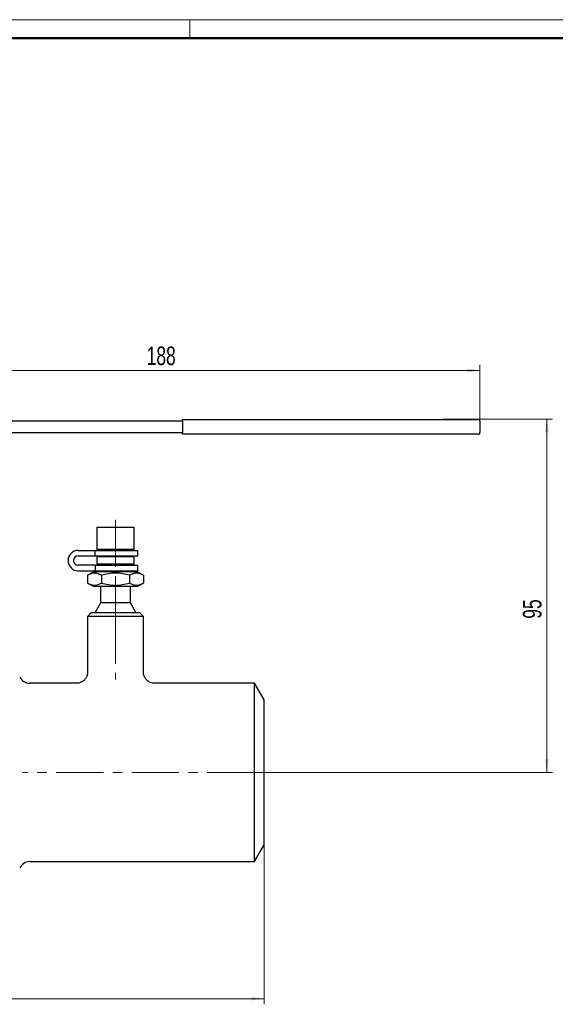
# Model space of a CAD drawing. Header units: millimetres. Extents: x 0 to 594, y 0 to 420.
# Tile 16 of 17: x 251 to 395, y 155 to 420. Entities that reach past the tile are written whole.
import ezdxf

# ---------------------------------------------------------------- set-up
doc = ezdxf.new("R2010")
doc.units = ezdxf.units.MM
doc.linetypes.add('CENTERX2', pattern=[20.32, 12.7, -2.54, 2.54, -2.54])
doc.layers.add('ОСЕВЫЕ', color=7, linetype='Continuous')
doc.layers.add('ОСНОВНОЙ', color=7, linetype='Continuous', lineweight=25)
doc.styles.add('SLDTEXTSTYLE1', font='TXT', dxfattribs={"width": 0.7})
doc.dimstyles.new('SLDDIMSTYLE0', dxfattribs={"dimtxt": 5, "dimasz": 3.5, "dimexe": 0, "dimexo": 0.0625, "dimgap": 1.25, "dimtad": 2, "dimrnd": 1e-09, "dimzin": 12, "dimdsep": 46, "dimtxsty": 'SLDTEXTSTYLE1', "dimsah": 1, "dimcen": 0.09, "dimadec": 0, "dimazin": 3, "dimtol": 1, "dimtp": 3, "dimtm": 3, "dimtfac": 1, "dimtdec": 3, "dimtofl": 0, "dimtmove": 0, "dimatfit": 3, "dimfxl": 1, "dimfrac": 2, "dimtolj": 1, "dimarcsym": 0})
doc.dimstyles.new('SLDDIMSTYLE1', dxfattribs={"dimtxt": 5, "dimasz": 3.5, "dimexe": 0, "dimexo": 0.0625, "dimgap": 1.25, "dimtad": 2, "dimrnd": 1e-09, "dimzin": 12, "dimdsep": 46, "dimtxsty": 'SLDTEXTSTYLE1', "dimsah": 1, "dimcen": 0.09, "dimadec": 0, "dimazin": 3, "dimtol": 1, "dimtfac": 1, "dimtdec": 3, "dimtofl": 0, "dimtmove": 0, "dimatfit": 3, "dimfxl": 1, "dimfrac": 2, "dimtolj": 1, "dimarcsym": 0})

# ---------------------------------------------------------------- blocks, each defined once
blk = doc.blocks.new('_D')
at = {"color": 7, "linetype": 'Continuous', "lineweight": 0}
for p, q in [((56.97, 197.98), (56.97, 155.1)), ((316.97, 197.98), (316.97, 155.1)), ((56.97, 156.6), (316.97, 156.6))]:
    blk.add_line(p, q, dxfattribs=at)
at = {"color": 7, "linetype": 'Continuous', "lineweight": 18}
for points in [[(56.97, 156.6), (60.47, 156.1), (60.47, 157.1)], [(316.97, 156.6), (313.47, 157.1), (313.47, 156.1)]]:
    blk.add_solid(points, dxfattribs=at)
at = {"color": 7, "linetype": 'Continuous', "lineweight": 18, "char_height": 5, "attachment_point": 1, "style": 'SLDTEXTSTYLE1'}
for s, insert in [('260', (177.23, 163.04)), ('±3', (188.86, 163.04))]:
    blk.add_mtext(s, dxfattribs=dict(at, insert=insert))
blk = doc.blocks.new('_D_1')
at = {"color": 7, "linetype": 'Continuous', "lineweight": 0}
for p, q in [((364.97, 312.48), (394.47, 312.48)), ((392.97, 217.48), (392.97, 312.48)), ((314.37, 217.48), (394.47, 217.48))]:
    blk.add_line(p, q, dxfattribs=at)
at = {"color": 7, "linetype": 'Continuous', "lineweight": 18}
for points in [[(392.97, 312.48), (392.47, 308.98), (393.47, 308.98)], [(392.97, 217.48), (393.47, 220.98), (392.47, 220.98)]]:
    blk.add_solid(points, dxfattribs=at)
at = {"color": 7, "linetype": 'Continuous', "lineweight": 18, "insert": (386.52, 258.84), "char_height": 5, "attachment_point": 1, "rotation": 90, "style": 'SLDTEXTSTYLE1'}
blk.add_mtext('95', dxfattribs=at)
blk = doc.blocks.new('_D_2')
at = {"color": 7, "linetype": 'Continuous', "lineweight": 0}
for p, q in [((186.97, 307.58), (186.97, 327.12)), ((374.97, 311.98), (374.97, 327.12)), ((186.97, 325.62), (374.97, 325.62))]:
    blk.add_line(p, q, dxfattribs=at)
at = {"color": 7, "linetype": 'Continuous', "lineweight": 18}
for points in [[(186.97, 325.62), (190.47, 325.12), (190.47, 326.12)], [(374.97, 325.62), (371.47, 326.12), (371.47, 325.12)]]:
    blk.add_solid(points, dxfattribs=at)
at = {"color": 7, "linetype": 'Continuous', "lineweight": 18, "insert": (285.36, 332.07), "char_height": 5, "attachment_point": 1, "style": 'SLDTEXTSTYLE1'}
blk.add_mtext('188', dxfattribs=at)

msp = doc.modelspace()

# ---------------------------------------------------------------- linework, layer by layer
at = {"color": 7, "linetype": 'Continuous', "lineweight": 50}
msp.add_line((589, 415), (20, 415), dxfattribs=at)
at = {"color": 7, "linetype": 'Continuous', "lineweight": 25}
for p, q in [((294.967, 311.976), (224.881, 311.976)), ((294.967, 312.476), (364.967, 312.476)), ((294.967, 311.976), (294.967, 312.476)), ((294.967, 311.976), (294.967, 308.976)), ((364.967, 312.476), (374.467, 312.476)), ((374.967, 311.976), (374.967, 308.976)), ((224.881, 308.976), (294.967, 308.976)), ((294.967, 308.476), (294.967, 308.976)), ((364.967, 308.476), (294.967, 308.476)), ((374.467, 308.476), (364.967, 308.476)), ((271.967, 283.476), (271.967, 277.476)), ((271.967, 283.476), (281.967, 283.476)), ((281.967, 277.476), (281.967, 283.476)), ((266.967, 277.226), (271.513, 277.226)), ((266.967, 275.726), (271.513, 275.726)), ((271.513, 277.226), (282.967, 277.226)), ((271.513, 275.726), (271.513, 277.226)), ((271.513, 275.726), (282.967, 275.726)), ((281.967, 277.476), (271.967, 277.476)), ((272.967, 277.476), (272.967, 277.226)), ((272.967, 275.726), (272.967, 275.476)), ((280.967, 277.226), (280.967, 277.476)), ((280.967, 275.476), (280.967, 275.726)), ((282.967, 275.726), (282.967, 277.226)), ((271.513, 273.226), (266.967, 273.226)), ((271.513, 273.226), (271.513, 271.726)), ((271.513, 273.226), (282.967, 273.226)), ((271.967, 275.476), (271.967, 273.476)), ((281.967, 275.476), (271.967, 275.476)), ((281.967, 273.476), (271.967, 273.476)), ((272.967, 273.476), (272.967, 273.226)), ((280.967, 273.226), (280.967, 273.476)), ((281.967, 273.476), (281.967, 275.476)), ((282.967, 271.726), (282.967, 273.226)), ((266.967, 271.726), (271.513, 271.726)), ((271.117, 271.476), (269.462, 270.52)), ((269.462, 270.52), (269.462, 268.432)), ((282.817, 271.476), (271.117, 271.476)), ((271.513, 271.726), (282.967, 271.726)), ((272.967, 271.726), (272.967, 271.476)), ((273.214, 270.52), (273.214, 268.432)), ((280.72, 270.52), (280.72, 268.432)), ((280.967, 271.476), (280.967, 271.726)), ((284.473, 270.52), (282.817, 271.476)), ((284.473, 270.52), (284.473, 268.432)), ((269.462, 268.432), (271.117, 267.476)), ((282.817, 267.476), (284.473, 268.432)), ((282.817, 267.476), (271.117, 267.476)), ((272.967, 267.476), (272.967, 263.074)), ((280.967, 263.074), (280.967, 267.476)), ((272.967, 263.074), (271.467, 260.476)), ((280.967, 263.074), (272.967, 263.074)), ((282.467, 260.476), (280.967, 263.074)), ((270.467, 260.476), (269.467, 259.476)), ((270.467, 260.476), (283.467, 260.476)), ((284.467, 259.476), (283.467, 260.476)), ((269.467, 259.476), (269.467, 244.475)), ((284.467, 259.476), (269.467, 259.476)), ((284.467, 244.476), (284.467, 259.476)), ((266.5, 241.476), (253.938, 241.476)), ((314.369, 241.476), (287.467, 241.476)), ((316.967, 236.976), (314.369, 241.476)), ((314.369, 217.476), (314.369, 241.476)), ((316.967, 217.476), (316.967, 236.976)), ((314.369, 193.476), (314.369, 217.476)), ((316.967, 197.976), (316.967, 217.476)), ((314.369, 193.476), (316.967, 197.976)), ((253.938, 193.476), (314.369, 193.476))]:
    msp.add_line(p, q, dxfattribs=at)
at = {"color": 7, "linetype": 'CENTERX2', "lineweight": 18}
for p, q in [((276.967, 285.476), (276.967, 267.476)), ((276.967, 267.476), (276.967, 263.074)), ((276.967, 260.476), (276.967, 263.074)), ((276.967, 259.476), (276.967, 260.476)), ((276.967, 259.476), (276.967, 242.476)), ((314.369, 217.476), (251.938, 217.476)), ((314.369, 217.476), (318.967, 217.476))]:
    msp.add_line(p, q, dxfattribs=at)
at = {"color": 7, "linetype": 'Continuous', "lineweight": 25}
for centre, radius, start, end in [((374.467, 311.976), 0.5, 0, 90), ((374.467, 308.976), 0.5, 270, 0), ((266.967, 274.476), 2.75, 90, 270), ((266.967, 274.476), 1.25, 90, 270), ((253.938, 244.476), 3, 204.90653, 270), ((253.938, 190.476), 3, 90, 155.09347)]:
    msp.add_arc(centre, radius, start, end, dxfattribs=at)
for points, knots in [([(273.214, 270.52), (272.908, 270.697), (272.599, 270.843), (271.976, 271.045), (271.661, 271.1), (271.182, 271.101), (271.022, 271.088), (270.705, 271.035), (270.547, 270.995), (270.078, 270.844), (269.768, 270.697), (269.462, 270.52)], [0, 0, 0, 0, 0.25, 0.25, 0.5, 0.5, 0.625, 0.625, 0.75, 0.75, 1, 1, 1, 1]), ([(280.72, 270.52), (279.498, 270.873), (278.253, 271.101), (276.325, 271.101), (275.691, 271.045), (274.442, 270.842), (273.825, 270.697), (273.214, 270.52)], [0, 0, 0, 0, 0.5, 0.5, 0.75, 0.75, 1, 1, 1, 1]), ([(284.473, 270.52), (284.166, 270.697), (283.858, 270.843), (283.234, 271.045), (282.919, 271.1), (282.44, 271.101), (282.28, 271.088), (281.963, 271.035), (281.806, 270.995), (281.336, 270.844), (281.027, 270.697), (280.72, 270.52)], [0, 0, 0, 0, 0.25, 0.25, 0.5, 0.5, 0.625, 0.625, 0.75, 0.75, 1, 1, 1, 1]), ([(269.462, 268.432), (269.768, 268.255), (270.077, 268.109), (270.7, 267.907), (271.015, 267.852), (271.494, 267.851), (271.654, 267.865), (271.971, 267.918), (272.129, 267.957), (272.598, 268.109), (272.908, 268.255), (273.214, 268.432)], [0, 0, 0, 0, 0.25, 0.25, 0.5, 0.5, 0.625, 0.625, 0.75, 0.75, 1, 1, 1, 1]), ([(273.214, 268.432), (274.437, 268.079), (275.681, 267.852), (277.609, 267.851), (278.243, 267.907), (279.493, 268.11), (280.109, 268.256), (280.72, 268.432)], [0, 0, 0, 0, 0.5, 0.5, 0.75, 0.75, 1, 1, 1, 1]), ([(280.72, 268.432), (281.026, 268.255), (281.335, 268.109), (281.959, 267.907), (282.274, 267.852), (282.752, 267.851), (282.913, 267.865), (283.23, 267.918), (283.387, 267.957), (283.857, 268.109), (284.166, 268.255), (284.473, 268.432)], [0, 0, 0, 0, 0.25, 0.25, 0.5, 0.5, 0.625, 0.625, 0.75, 0.75, 1, 1, 1, 1]), ([(269.435, 244.475), (269.439, 244.311), (269.453, 243.837), (269.172, 243.087), (268.663, 242.372), (268.034, 241.883), (267.415, 241.61), (266.902, 241.488), (266.603, 241.486), (266.499, 241.486)], [0, 0, 0, 0, 0.105179, 0.3033942, 0.4997365, 0.66474, 0.8082875, 0.9330309, 1, 1, 1, 1]), ([(287.487, 241.488), (287.407, 241.485), (287.097, 241.473), (286.48, 241.61), (285.725, 241.977), (285.055, 242.615), (284.619, 243.422), (284.436, 244.093), (284.477, 244.453), (284.481, 244.495)], [0, 0, 0, 0, 0.05118375, 0.19585135, 0.39440155, 0.57664693, 0.7709733, 0.97303869, 1, 1, 1, 1])]:
    msp.add_open_spline(points, degree=3, knots=knots, dxfattribs=at)
at = {"layer": 'ОСЕВЫЕ', "lineweight": 18}
msp.add_line((0, 420), (594, 420), dxfattribs=at)
at = {"layer": 'ОСНОВНОЙ', "linetype": 'Continuous', "lineweight": 18}
for p, q in [((297, 415), (297, 420)), ((20, 415), (589, 415)), ((304.5, 415.001), (304.5, 414.999))]:
    msp.add_line(p, q, dxfattribs=at)

# ---------------------------------------------------------------- dimensions: what is measured, and where the dimension line sits
at = {"color": 7, "linetype": 'Continuous', "lineweight": 18}
for base, p1, p2, dimstyle, picture, middle in [((374.967, 325.621), (186.967, 307.576), (374.967, 311.976), 'SLDDIMSTYLE1', '_D_2', (290.693, 325.621)), ((316.967, 156.598), (56.967, 197.976), (316.967, 197.976), 'SLDDIMSTYLE0', '_D', (185.935, 156.598))]:
    dim = msp.add_linear_dim(base=base, p1=p1, p2=p2, dimstyle=dimstyle, dxfattribs=at)
    dim.commit()
    dim.dimension.update_dxf_attribs({"geometry": picture, "text_midpoint": middle, "dimtype": 160})
dim = msp.add_linear_dim(base=(392.967, 312.476), p1=(314.369, 217.476), p2=(364.967, 312.476), angle=90, dimstyle='SLDDIMSTYLE1', dxfattribs=at)
dim.commit()
dim.dimension.update_dxf_attribs({"geometry": '_D_1', "text_midpoint": (392.967, 262.93), "dimtype": 160})

doc.saveas('drawing.dxf')
